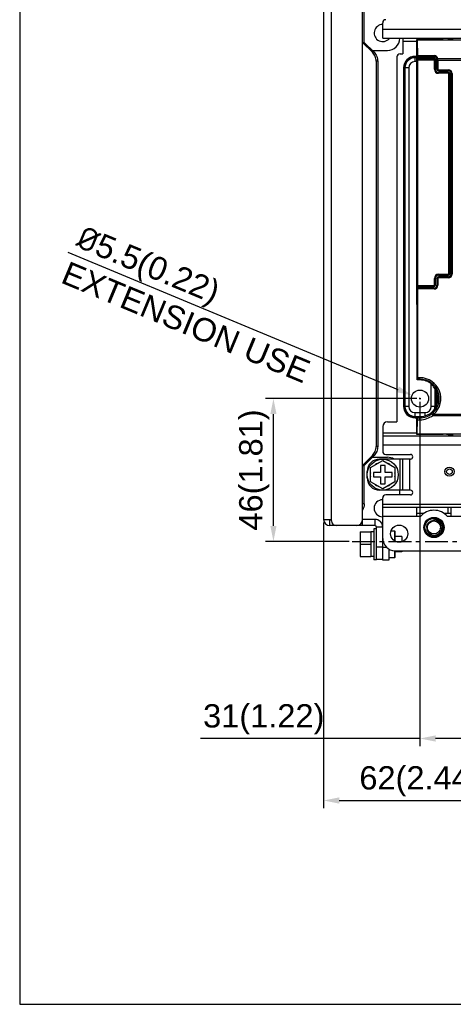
# Model space of a CAD drawing. Header units: millimetres. Extents: x 5740 to 7888, y -1457 to 417.
# Tile 56 of 120: x 6889 to 7028, y -1457 to -1140. Entities that reach past the tile are written whole.
import ezdxf

# ---------------------------------------------------------------- set-up
doc = ezdxf.new("R2010")
doc.units = ezdxf.units.MM
doc.header["$LTSCALE"] = 23.1
doc.header["$PDMODE"] = 3
doc.header["$PDSIZE"] = 0.31
doc.linetypes.add('CENTER', pattern=[50.8, 31.75, -6.35, 6.35, -6.35])
doc.layers.get('0').update_dxf_attribs({"linetype": 'CONTINUOUS'})
doc.layers.get('Defpoints').update_dxf_attribs({"linetype": 'CONTINUOUS'})
doc.layers.add('TEXT', color=7, linetype='CONTINUOUS')
doc.styles.get("Standard").update_dxf_attribs({"font": 'arial.ttf'})
doc.dimstyles.new('DIMSTYLE_2$0', dxfattribs={"dimtxt": 2.5, "dimasz": 3, "dimexe": 0.18, "dimexo": 0.0625, "dimgap": 0.09, "dimtad": 1, "dimdec": 0, "dimdsep": 46, "dimtxsty": 'Standard', "dimblk": '_FILLED', "dimcen": 0.09, "dimadec": 0, "dimazin": 0, "dimtp": 0.01, "dimtm": 0.01, "dimtfac": 1, "dimtdec": 0, "dimtofl": 0, "dimtmove": 0, "dimatfit": 3, "dimldrblk": '_FILLED', "dimfxl": 0, "dimtolj": 1, "dimarcsym": 0})
doc.dimstyles.new('DIMSTYLE_2$3', dxfattribs={"dimtxt": 2.5, "dimasz": 3, "dimexe": 0.18, "dimexo": 0.0625, "dimgap": 0.09, "dimtad": 1, "dimdec": 0, "dimdsep": 46, "dimtxsty": 'Standard', "dimblk": '_FILLED', "dimcen": 0.09, "dimadec": 0, "dimazin": 0, "dimtp": 0.01, "dimtm": 0.01, "dimtfac": 1, "dimtdec": 0, "dimtofl": 0, "dimtmove": 0, "dimatfit": 3, "dimldrblk": '_FILLED', "dimfxl": 0, "dimtolj": 1, "dimarcsym": 0})

# ---------------------------------------------------------------- blocks, each defined once
blk = doc.blocks.new('_FILLED')
at = {"color": 0, "linetype": 'ByBlock'}
blk.add_solid([(0, 0), (-1, 0.2), (-1, -0.2)], dxfattribs=at)
blk = doc.blocks.new('*D592')
at = {"color": 0, "linetype": 'Continuous', "lineweight": -2}
for p, q in [((6986.75, -1301.99), (6986.75, -1394.01)), ((7048.75, -1309.09), (7048.75, -1394.01)), ((6991.75, -1391.51), (7043.75, -1391.51))]:
    blk.add_line(p, q, dxfattribs=at)
at = {"layer": 'Defpoints', "color": 0, "linetype": 'Continuous'}
for p in [(6986.75, -1300.99), (7048.75, -1308.09), (7048.75, -1391.51)]:
    blk.add_point(p, dxfattribs=at)
at = {"color": 0, "linetype": 'Continuous', "lineweight": -2, "xscale": 5, "yscale": 5, "zscale": 5, "rotation": 180}
blk.add_blockref('_FILLED', (6986.75, -1391.51), dxfattribs=at)
at = {"color": 0, "linetype": 'Continuous', "lineweight": -2, "xscale": 5, "yscale": 5, "zscale": 5}
blk.add_blockref('_FILLED', (7048.75, -1391.51), dxfattribs=at)
at = {"color": 0, "linetype": 'Continuous', "insert": (7017.75, -1385.34), "char_height": 7.5, "attachment_point": 5}
blk.add_mtext('\\A1;62(2.44)', dxfattribs=at)
blk = doc.blocks.new('*D595')
at = {"color": 0, "linetype": 'Continuous', "lineweight": -2}
for p, q in [((7017.75, -1263.09), (7017.75, -1374.05)), ((7048.75, -1309.09), (7048.75, -1374.05)), ((7017.75, -1371.55), (6947.13, -1371.55)), ((7043.75, -1371.55), (7022.75, -1371.55))]:
    blk.add_line(p, q, dxfattribs=at)
at = {"layer": 'Defpoints', "color": 0, "linetype": 'Continuous'}
for p in [(7017.75, -1262.09), (7048.75, -1308.09), (7017.75, -1371.55)]:
    blk.add_point(p, dxfattribs=at)
at = {"color": 0, "linetype": 'Continuous', "lineweight": -2, "xscale": 5, "yscale": 5, "zscale": 5, "rotation": 180}
blk.add_blockref('_FILLED', (7017.75, -1371.55), dxfattribs=at)
at = {"color": 0, "linetype": 'Continuous', "lineweight": -2, "xscale": 5, "yscale": 5, "zscale": 5}
blk.add_blockref('_FILLED', (7048.75, -1371.55), dxfattribs=at)
at = {"color": 0, "linetype": 'Continuous', "insert": (6967.48, -1365.38), "char_height": 7.5, "attachment_point": 5}
blk.add_mtext('\\A1;31(1.22)', dxfattribs=at)
blk = doc.blocks.new('*D596')
at = {"color": 0, "linetype": 'Continuous', "lineweight": -2}
for p, q in [((7016.75, -1262.09), (6968.09, -1262.09)), ((6970.59, -1303.09), (6970.59, -1267.09)), ((6994.91, -1308.09), (6968.09, -1308.09))]:
    blk.add_line(p, q, dxfattribs=at)
at = {"layer": 'Defpoints', "color": 0, "linetype": 'Continuous'}
for p in [(6970.59, -1262.09), (7017.75, -1262.09), (6995.91, -1308.09)]:
    blk.add_point(p, dxfattribs=at)
at = {"color": 0, "linetype": 'Continuous', "lineweight": -2, "xscale": 5, "yscale": 5, "zscale": 5}
for p, rotation in [((6970.59, -1262.09), 90), ((6970.59, -1308.09), 270)]:
    blk.add_blockref('_FILLED', p, dxfattribs=dict(at, rotation=rotation))
at = {"color": 0, "linetype": 'Continuous', "insert": (6964.43, -1285.09), "char_height": 7.5, "attachment_point": 5, "rotation": 90}
blk.add_mtext('\\A1;46(1.81)', dxfattribs=at)
blk = doc.blocks.new('*D611')
at = {"color": 0, "linetype": 'Continuous', "lineweight": -2}
for p, q in [((6904.45, -1214.95), (7010.6, -1259.12)), ((7017.53, -1262.09), (7017.98, -1262.09)), ((7017.75, -1262.32), (7017.75, -1261.87))]:
    blk.add_line(p, q, dxfattribs=at)
at = {"layer": 'Defpoints', "color": 0, "linetype": 'Continuous'}
for p in [(7015.21, -1261.04), (7020.29, -1263.15)]:
    blk.add_point(p, dxfattribs=at)
at = {"color": 0, "linetype": 'Continuous', "lineweight": -2, "xscale": 5, "yscale": 5, "zscale": 5, "rotation": 337.4074015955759}
blk.add_blockref('_FILLED', (7015.21, -1261.04), dxfattribs=at)
at = {"color": 0, "linetype": 'Continuous', "insert": (6905.6, -1215.43), "char_height": 7.5, "attachment_point": 4, "rotation": 337.4074}
blk.add_mtext('\\A1;{\\fISOCPEUR|b0|i0|c0|p34;%%C}5.5(0.22)\\PEXTENSION USE', dxfattribs=at)

msp = doc.modelspace()

# ---------------------------------------------------------------- linework, layer by layer
at = {"color": 0}
for p, q in [((6999.251, -1302.994), (6999.251, -1127.994)), ((6986.751, -1129.994), (6986.751, -1300.994)), ((6989.251, -1301.494), (6989.251, -1129.494)), ((6999.768, -1147.394), (6999.768, -1134.994)), ((7005.751, -1146.094), (7005.751, -1141.094)), ((7005.751, -1143.094), (7263.751, -1143.094)), ((7002.44, -1150.583), (6999.251, -1147.394)), ((6999.251, -1147.394), (6999.768, -1147.394)), ((7002.958, -1150.583), (6999.768, -1147.394)), ((7005.751, -1146.094), (7263.751, -1146.094)), ((7012.251, -1146.094), (7012.251, -1151.094)), ((7016.651, -1147.094), (7012.251, -1147.094)), ((7016.651, -1146.59), (7016.651, -1148.59)), ((7016.651, -1146.59), (7016.886, -1146.708)), ((7025.227, -1146.59), (7016.651, -1146.59)), ((7016.886, -1146.708), (7016.965, -1151.616)), ((7037.616, -1146.708), (7016.886, -1146.708)), ((7026.969, -1146.431), (7026.725, -1146.553)), ((7002.368, -1149.994), (7007.251, -1149.994)), ((7002.958, -1150.583), (7002.44, -1150.583)), ((7016.651, -1148.59), (7016.708, -1148.619)), ((7016.708, -1231.789), (7016.708, -1148.619)), ((7003.62, -1153.46), (7003.62, -1277.527)), ((7004.137, -1153.46), (7003.62, -1153.46)), ((7004.137, -1153.46), (7004.137, -1277.527)), ((7010.351, -1152.094), (7010.351, -1269.594)), ((7011.351, -1151.094), (7012.251, -1151.094)), ((7016.151, -1151.924), (7016.151, -1152.174)), ((7016.708, -1151.924), (7016.151, -1151.924)), ((7016.151, -1153.594), (7016.151, -1152.174)), ((7016.708, -1152.174), (7016.151, -1152.174)), ((7016.708, -1152.344), (7016.151, -1152.344)), ((7016.708, -1153.594), (7016.151, -1153.594)), ((7016.944, -1152.011), (7016.951, -1152.004)), ((7016.952, -1152.511), (7016.944, -1152.011)), ((7016.951, -1152.004), (7022.311, -1152.004)), ((7016.965, -1151.616), (7022.311, -1151.616)), ((7022.309, -1152.511), (7016.968, -1152.511)), ((7022.309, -1152.733), (7016.983, -1152.733)), ((7016.986, -1153.119), (7016.986, -1225.692)), ((7022.689, -1153.119), (7016.986, -1153.119)), ((7022.309, -1152.733), (7022.309, -1152.511)), ((7022.311, -1151.616), (7022.311, -1152.011)), ((7022.389, -1156.044), (7022.389, -1152.833)), ((7022.689, -1156.044), (7022.689, -1152.891)), ((7023.189, -1152.969), (7022.689, -1152.969)), ((7023.188, -1152.874), (7023.189, -1152.969)), ((7023.199, -1152.874), (7023.188, -1152.874)), ((7023.189, -1156.044), (7023.189, -1152.969)), ((7023.201, -1153.119), (7023.201, -1156.044)), ((7023.201, -1153.119), (7263.091, -1153.119)), ((7262.799, -1152.678), (7023.492, -1152.678)), ((7023.5, -1153.119), (7023.5, -1156.044)), ((7012.481, -1155.594), (7012.481, -1264.594)), ((7012.481, -1155.594), (7012.731, -1155.594)), ((7012.731, -1155.594), (7012.731, -1264.594)), ((7014.151, -1155.594), (7012.731, -1155.594)), ((7012.901, -1155.594), (7012.901, -1264.594)), ((7014.151, -1155.594), (7014.151, -1264.594)), ((7022.389, -1156.044), (7022.689, -1156.044)), ((7023.5, -1156.044), (7023.189, -1156.044)), ((7023.711, -1156.565), (7023.711, -1156.254)), ((7023.711, -1156.254), (7026.931, -1156.254)), ((7023.711, -1156.554), (7026.931, -1156.554)), ((7023.711, -1156.565), (7026.931, -1156.565)), ((7023.711, -1157.365), (7023.711, -1157.065)), ((7026.931, -1157.065), (7023.711, -1157.065)), ((7026.931, -1156.254), (7026.931, -1156.565)), ((7026.931, -1157.365), (7026.931, -1157.065)), ((7026.931, -1157.365), (7023.711, -1157.365)), ((7027.009, -1222.004), (7027.009, -1157.444)), ((7027.009, -1157.444), (7027.309, -1157.444)), ((7027.309, -1222.004), (7027.309, -1157.444)), ((7027.809, -1222.004), (7027.809, -1157.444)), ((7028.12, -1157.444), (7027.809, -1157.444)), ((7027.821, -1222.004), (7027.821, -1157.444)), ((7028.12, -1157.444), (7028.12, -1222.004)), ((7022.389, -1225.614), (7022.389, -1223.404)), ((7022.389, -1223.404), (7022.689, -1223.404)), ((7022.689, -1225.614), (7022.689, -1223.404)), ((7023.5, -1223.404), (7023.189, -1223.404)), ((7023.201, -1223.404), (7023.201, -1225.614)), ((7023.5, -1223.404), (7023.5, -1225.614)), ((7023.711, -1222.082), (7023.711, -1222.382)), ((7023.711, -1222.082), (7026.931, -1222.082)), ((7023.711, -1222.382), (7026.931, -1222.382)), ((7023.711, -1223.193), (7023.711, -1222.882)), ((7026.931, -1222.882), (7023.711, -1222.882)), ((7026.931, -1222.894), (7023.711, -1222.894)), ((7026.931, -1223.193), (7023.711, -1223.193)), ((7026.931, -1222.082), (7026.931, -1222.382)), ((7026.931, -1223.193), (7026.931, -1222.882)), ((7027.009, -1222.004), (7027.309, -1222.004)), ((7028.12, -1222.004), (7027.809, -1222.004)), ((7016.96, -1226.492), (7016.96, -1225.992)), ((7016.96, -1225.992), (7022.311, -1225.992)), ((7016.96, -1226.492), (7016.971, -1226.504)), ((7022.311, -1226.504), (7016.971, -1226.504)), ((7016.986, -1225.692), (7022.311, -1225.692)), ((7016.986, -1226.803), (7016.986, -1255.386)), ((7022.311, -1226.803), (7016.986, -1226.803)), ((7022.311, -1225.692), (7022.311, -1225.992)), ((7022.311, -1226.803), (7022.311, -1226.492)), ((7022.389, -1225.614), (7022.689, -1225.614)), ((7023.5, -1225.614), (7023.189, -1225.614)), ((7016.75, -1232.589), (7016.839, -1232.589)), ((7016.839, -1256.089), (7016.839, -1232.589)), ((7017.751, -1255.386), (7016.986, -1255.386)), ((7017.751, -1256.089), (7017.751, -1255.386)), ((7016.839, -1256.089), (7016.962, -1255.884)), ((7017.751, -1256.089), (7016.839, -1256.089)), ((7017.751, -1255.884), (7016.962, -1255.884)), ((7021.351, -1264.594), (7021.351, -1257.293)), ((7022.601, -1264.594), (7022.601, -1258.947)), ((7022.77, -1264.594), (7022.77, -1259.224)), ((7023.02, -1264.471), (7023.02, -1259.717)), ((7012.481, -1264.594), (7012.731, -1264.594)), ((7014.151, -1264.594), (7012.731, -1264.594)), ((7022.77, -1264.594), (7021.351, -1264.594)), ((7022.965, -1264.594), (7022.77, -1264.594)), ((7016.151, -1268.014), (7016.151, -1266.594)), ((7016.151, -1266.594), (7019.351, -1266.594)), ((7016.151, -1267.844), (7018.36, -1267.844)), ((7016.151, -1268.264), (7016.151, -1268.014)), ((7016.151, -1268.014), (7016.708, -1268.014)), ((7016.708, -1271.568), (7016.708, -1267.88)), ((7016.708, -1267.88), (7016.937, -1268.262)), ((7016.708, -1267.88), (7017.751, -1267.88)), ((7017.751, -1268.907), (7017.751, -1267.88)), ((7019.351, -1266.594), (7019.351, -1267.649)), ((7021.897, -1267.509), (7271.604, -1267.509)), ((7021.917, -1266.699), (7022.251, -1267.068)), ((7022.251, -1267.068), (7271.25, -1267.068)), ((7005.751, -1271.094), (7005.751, -1279.094)), ((7007.251, -1269.594), (7010.351, -1269.594)), ((7016.151, -1268.264), (7016.708, -1268.264)), ((7016.886, -1273.48), (7016.96, -1268.907)), ((7016.937, -1268.262), (7017.751, -1268.262)), ((7016.96, -1268.907), (7017.751, -1268.907)), ((7005.751, -1273.094), (7016.651, -1273.094)), ((7005.751, -1274.094), (7263.751, -1274.094)), ((7016.651, -1271.597), (7016.708, -1271.568)), ((7016.651, -1271.597), (7016.651, -1273.597)), ((7016.651, -1273.597), (7016.886, -1273.48)), ((7016.651, -1273.597), (7025.227, -1273.597)), ((7016.886, -1273.48), (7080.616, -1273.48)), ((7026.969, -1273.756), (7026.725, -1273.635)), ((7004.137, -1277.527), (7003.62, -1277.527)), ((7034.751, -1277.094), (7005.751, -1277.094)), ((7002.44, -1280.404), (6999.251, -1283.594)), ((7002.958, -1280.404), (6999.768, -1283.594)), ((7002.958, -1280.404), (7002.44, -1280.404)), ((7006.751, -1280.094), (7014.701, -1280.094)), ((6999.251, -1283.594), (6999.768, -1283.594)), ((6999.768, -1295.994), (6999.768, -1283.594)), ((7001.801, -1284.313), (7005.751, -1282.033)), ((7002.368, -1280.994), (7007.251, -1280.994)), ((7014.701, -1281.594), (7004.751, -1281.594)), ((7005.001, -1283.594), (7005.001, -1285.844)), ((7006.501, -1283.594), (7005.001, -1283.594)), ((7005.751, -1282.033), (7009.701, -1284.313)), ((7006.501, -1285.844), (7006.501, -1283.594)), ((7011.251, -1281.594), (7011.251, -1291.594)), ((7012.251, -1291.594), (7012.251, -1281.594)), ((7014.451, -1291.594), (7014.451, -1281.594)), ((7000.751, -1287.594), (7000.751, -1285.594)), ((7001.801, -1288.874), (7001.801, -1284.313)), ((7002.751, -1285.844), (7002.751, -1287.344)), ((7005.001, -1285.844), (7002.751, -1285.844)), ((7008.751, -1285.844), (7006.501, -1285.844)), ((7008.751, -1287.344), (7008.751, -1285.844)), ((7009.701, -1284.313), (7009.701, -1288.874)), ((7005.751, -1291.155), (7001.801, -1288.874)), ((7002.751, -1287.344), (7005.001, -1287.344)), ((7005.001, -1287.344), (7005.001, -1289.594)), ((7005.001, -1289.594), (7006.501, -1289.594)), ((7009.701, -1288.874), (7005.751, -1291.155)), ((7006.501, -1289.594), (7006.501, -1287.344)), ((7006.501, -1287.344), (7008.751, -1287.344)), ((7014.701, -1291.594), (7004.751, -1291.594)), ((7014.701, -1293.094), (7006.751, -1293.094)), ((7011.251, -1293.094), (7011.251, -1291.594)), ((6999.768, -1295.994), (6999.251, -1295.994)), ((7005.751, -1314.094), (7005.751, -1294.094)), ((7005.751, -1296.094), (7034.751, -1296.094)), ((7005.751, -1297.094), (7263.751, -1297.094)), ((7016.751, -1300.094), (7016.751, -1297.094)), ((7019.015, -1299.094), (7016.751, -1299.094)), ((7017.751, -1297.094), (7017.751, -1299.094)), ((7027.751, -1299.094), (7025.487, -1299.094)), ((7026.751, -1297.094), (7026.751, -1299.094)), ((7027.751, -1300.094), (7027.751, -1297.094)), ((6986.751, -1300.994), (6989.251, -1300.994)), ((6988.751, -1302.994), (6988.751, -1300.994)), ((7003.251, -1302.994), (6988.751, -1302.994)), ((7003.251, -1300.994), (6999.251, -1300.994)), ((7003.251, -1300.994), (7003.251, -1302.994)), ((7005.751, -1302.994), (7005.699, -1302.994)), ((7017.943, -1300.094), (7005.751, -1300.094)), ((7022.013, -1300.933), (7022.008, -1300.933)), ((7022.013, -1300.933), (7022.008, -1300.933)), ((7022.051, -1300.93), (7022.04, -1300.931)), ((7022.051, -1300.931), (7022.04, -1300.931)), ((7023.967, -1301.547), (7023.971, -1301.55)), ((7023.967, -1301.547), (7023.97, -1301.55)), ((7060.943, -1300.094), (7026.558, -1300.094)), ((6998.451, -1305.044), (6998.451, -1312.944)), ((6998.451, -1305.044), (7001.951, -1305.044)), ((7001.951, -1304.994), (7001.951, -1312.994)), ((7002.951, -1304.994), (7001.951, -1304.994)), ((7002.951, -1303.994), (7002.951, -1313.994)), ((7003.751, -1303.994), (7002.951, -1303.994)), ((7003.751, -1313.794), (7003.751, -1303.494)), ((7005.751, -1303.494), (7003.751, -1303.494)), ((7008.471, -1304.644), (7009.551, -1304.644)), ((7009.551, -1304.644), (7009.551, -1307.893)), ((7009.751, -1304.844), (7009.551, -1304.644)), ((7009.751, -1308.013), (7009.751, -1304.844)), ((6998.451, -1308.994), (7001.951, -1308.994)), ((7011.951, -1306.494), (7009.751, -1306.494)), ((7011.951, -1306.494), (7011.951, -1308.187)), ((7003.751, -1309.794), (7005.751, -1309.794)), ((7007.109, -1310.094), (7005.751, -1310.094)), ((7007.751, -1310.557), (7007.751, -1314.094)), ((7009.551, -1311.082), (7009.551, -1313.344)), ((7009.751, -1313.144), (7009.751, -1311.094)), ((7009.751, -1311.094), (7267.751, -1311.094)), ((7011.951, -1311.494), (7009.751, -1311.494)), ((7011.951, -1311.094), (7011.951, -1311.494)), ((6998.451, -1312.944), (7001.951, -1312.944)), ((7002.951, -1312.994), (7001.951, -1312.994)), ((7003.751, -1313.994), (7002.951, -1313.994)), ((7003.751, -1313.794), (7005.751, -1313.794)), ((7003.751, -1313.988), (7003.751, -1313.994)), ((7007.751, -1314.094), (7005.751, -1314.094)), ((7009.551, -1313.344), (7007.751, -1313.344)), ((7009.551, -1313.344), (7009.751, -1313.144))]:
    msp.add_line(p, q, dxfattribs=at)
for centre, radius in [((7017.751, -1262.094), 2.75), ((7005.751, -1286.594), 5), ((7027.223, -1285.626), 1.5), ((7027.223, -1285.626), 0.9), ((7011.051, -1305.594), 2.75), ((7022.251, -1303.594), 3.25), ((7022.251, -1303.594), 3.19), ((7022.251, -1303.594), 3.09), ((7022.251, -1303.594), 2.9), ((7022.251, -1303.594), 2.1)]:
    msp.add_circle(centre, radius, dxfattribs=at)
for centre, radius, start, end in [((7006.751, -1141.094), 1, 90, 180), ((7005.751, -1144.394), 2.75, 90, 321.75083), ((7007.251, -1145.994), 4, 270, 358.55593), ((7011.351, -1152.094), 1, 90, 180), ((7016.151, -1155.594), 3.67, 90, 180), ((7016.151, -1155.594), 3.42, 90, 180), ((7016.151, -1155.594), 3.25, 90, 180), ((7016.151, -1155.594), 2, 90, 180), ((7022.309, -1152.891), 0.38, 0, 90), ((7022.311, -1152.805), 1.189, 6.10503, 89.99648), ((7022.31, -1152.894), 0.89, 36.4538, 40.41286), ((7022.373, -1152.886), 0.827, 0.83922, 6.41559), ((7000.786, -1153.118), 22.415, 359.99666, 0.62435), ((7021.745, -1152.828), 1.754, 0.49983, 4.8896), ((6988.477, -1153.118), 35.023, 359.99733, 0.49947), ((7023.711, -1156.044), 1.321, 180, 270), ((7023.711, -1156.044), 1.021, 180, 270), ((7023.711, -1156.044), 0.521, 180, 270), ((7023.711, -1156.044), 0.51, 180, 270), ((7023.711, -1156.044), 0.21, 180, 270), ((7026.931, -1157.444), 1.19, 0, 90), ((7026.931, -1157.444), 0.89, 0, 90), ((7026.931, -1157.444), 0.879, 0, 90), ((7026.931, -1157.444), 0.379, 0, 90), ((7026.931, -1157.444), 0.0786, 0, 90), ((7023.711, -1223.404), 1.321, 90, 180), ((7023.711, -1223.404), 1.021, 90, 180), ((7023.711, -1223.404), 0.521, 90, 180), ((7023.711, -1223.404), 0.51, 90, 180), ((7023.711, -1223.404), 0.21, 90, 180), ((7026.931, -1222.004), 1.19, 270, 0), ((7026.931, -1222.004), 0.89, 270, 0), ((7026.931, -1222.004), 0.879, 270, 0), ((7026.931, -1222.004), 0.379, 270, 0), ((7026.931, -1222.004), 0.0786, 270, 0), ((7022.311, -1225.614), 1.19, 270, 0), ((7022.311, -1225.614), 0.89, 270, 0), ((7022.311, -1225.614), 0.879, 270, 0), ((7022.311, -1225.614), 0.379, 270, 0), ((7022.311, -1225.614), 0.0786, 270, 0), ((7017.751, -1262.094), 6.708, 312.13627, 90), ((7017.751, -1262.094), 6.21, 312.13627, 90), ((7017.751, -1262.094), 6.005, 50.28843, 90), ((7017.751, -1262.094), 5.786, 270, 40.82086), ((7005.003, -1259.01), 16.655, 4.53263, 5.2909), ((7016.151, -1264.594), 3.67, 180, 270), ((7016.151, -1264.594), 3.42, 180, 270), ((7016.151, -1264.594), 3.25, 180, 270), ((7016.151, -1264.594), 2, 180, 270), ((7019.351, -1264.594), 2, 270, 0), ((7019.351, -1264.594), 3.25, 345.70296, 0), ((7019.351, -1264.594), 3.42, 352.96567, 0), ((7018.601, -1263.031), 4.944, 307.17817, 312.11992), ((7016.849, -1263.092), 6.708, 318.80571, 323.64054), ((7007.251, -1271.094), 1.5, 90, 180), ((7006.751, -1279.094), 1, 180, 270), ((7014.701, -1280.844), 0.75, 270, 90), ((7004.751, -1285.594), 4, 90, 180), ((7005.751, -1286.594), 4, 110.93128, 129.06872), ((7005.751, -1286.594), 4, 50.93128, 69.06872), ((7007.251, -1284.994), 4, 58.30186, 90), ((7005.751, -1286.594), 4, 170.93128, 189.06872), ((7005.751, -1286.594), 4, 350.93128, 9.06872), ((7004.751, -1287.594), 4, 180, 270), ((7005.751, -1286.594), 4, 230.93128, 249.06872), ((7005.751, -1286.594), 4, 290.93128, 309.06872), ((7006.751, -1294.094), 1, 90, 180), ((7014.701, -1292.344), 0.75, 270, 90), ((7005.751, -1297.394), 2.75, 90, 270), ((7022.251, -1303.594), 5.55, 39.09666, 140.90334), ((6988.751, -1300.994), 2, 180, 270), ((6990.751, -1301.494), 1.5, 180, 270), ((6997.251, -1300.994), 2, 270, 0), ((7003.251, -1303.494), 2.5, 0, 90), ((7003.251, -1303.494), 0.5, 0, 90), ((7022.251, -1303.594), 2.672, 50.20954, 95.20954), ((7022.253, -1303.608), 2.686, 94.5475, 95.23162), ((7022.223, -1303.626), 2.714, 49.28778, 50.19523), ((7022.2, -1303.53), 2.657, 48.2858, 48.48571), ((7022.225, -1303.624), 2.711, 49.09857, 49.28766), ((7022.332, -1303.306), 2.109, 338.35449, 352.16001), ((7009.751, -1307.094), 4, 180, 270)]:
    msp.add_arc(centre, radius, start, end, dxfattribs=at)
for centre, major_axis, ratio, start_param, end_param in [((7025.227, -1146.551), (1.5, 0), 0.0261859, -1.5707963, -0.0523599), ((7028.467, -1146.433), (1.5, 0), 0.0261859, 1.5707963, 3.0892328), ((7016.95, -1151.704), (0, 0.3), 0.0524078, -3.0892328, -1.2722974), ((7016.968, -1152.811), (0, 0.3), 0.0524078, -1.3106129, 0), ((7016.907, -1153.119), (0, 1.5), 0.0524078, -1.5707963, -1.3106129), ((7022.311, -1152.888), (0, 0.877), 0.99987, -1.5546702, 0), ((7016.97, -1225.692), (0, 0.3), 0.0524078, -3.1415927, -1.5707963), ((7016.97, -1226.803), (0, 0.3), 0.0524078, -1.5707963, -0.0523599), ((7016.75, -1231.789), (0, 0.8), 0.0524078, 1.5707963, 3.1415927), ((7016.96, -1255.386), (0, 0.5), 0.0524078, -3.0543262, -1.5707963), ((7016.935, -1268.76), (0, 0.5), 0.0524078, -1.8692953, -0.0872665), ((7025.227, -1273.637), (1.5, 0), 0.0261859, 0.0523599, 1.5707963), ((7028.467, -1273.754), (1.5, 0), 0.0261859, -3.0892328, -1.5707963)]:
    msp.add_ellipse(centre, major_axis=major_axis, ratio=ratio, start_param=start_param, end_param=end_param, dxfattribs=at)
for points, knots in [([(7003.62, -1153.46), (7003.62, -1152.929), (7003.413, -1151.862), (7002.812, -1150.955), (7002.44, -1150.583)], [0, 0, 0, 0, 0.502382, 1, 1, 1, 1]), ([(7002.958, -1150.583), (7003.33, -1150.955), (7003.931, -1151.862), (7004.137, -1152.929), (7004.137, -1153.46)], [0, 0, 0, 0, 0.497618, 1, 1, 1, 1]), ([(7022.389, -1152.833), (7022.389, -1152.81), (7022.378, -1152.763), (7022.332, -1152.733), (7022.309, -1152.733)], [0, 0, 0, 0, 0.5025909, 1, 1, 1, 1]), ([(7022.311, -1152.004), (7022.44, -1152.004), (7022.697, -1152.061), (7022.906, -1152.221), (7022.987, -1152.316)], [0, 0, 0, 0, 0.5067525, 1, 1, 1, 1]), ([(7022.389, -1152.833), (7022.427, -1152.833), (7022.498, -1152.836), (7022.593, -1152.848), (7022.652, -1152.86), (7022.689, -1152.88), (7022.689, -1152.891)], [0, 0, 0, 0, 0.3674833, 0.6822738, 0.8986485, 1, 1, 1, 1]), ([(7023.026, -1152.365), (7023.049, -1152.396), (7023.133, -1152.526), (7023.181, -1152.679), (7023.194, -1152.793)], [0, 0, 0, 0, 0.2536045, 1, 1, 1, 1]), ([(7023.492, -1152.678), (7023.422, -1152.685), (7023.325, -1152.704), (7023.226, -1152.748), (7023.195, -1152.779), (7023.194, -1152.793)], [0, 0, 0, 0, 0.6462974, 0.8690143, 1, 1, 1, 1]), ([(7023.499, -1152.812), (7023.462, -1152.813), (7023.393, -1152.816), (7023.3, -1152.828), (7023.238, -1152.844), (7023.202, -1152.862), (7023.199, -1152.874)], [0, 0, 0, 0, 0.3567534, 0.666177, 0.886502, 1, 1, 1, 1]), ([(7021.606, -1257.694), (7021.607, -1257.704), (7021.622, -1257.729), (7021.638, -1257.751), (7021.649, -1257.765)], [0, 0, 0, 0, 0.3523997, 1, 1, 1, 1]), ([(7021.649, -1257.765), (7021.711, -1257.844), (7021.876, -1258.022), (7022.036, -1258.203), (7022.129, -1258.311)], [0, 0, 0, 0, 0.4125425, 1, 1, 1, 1]), ([(7017.751, -1268.262), (7018.438, -1268.262), (7019.815, -1268.037), (7021.047, -1267.382), (7021.589, -1266.971)], [0, 0, 0, 0, 0.5025398, 1, 1, 1, 1]), ([(7017.751, -1268.907), (7018.493, -1268.907), (7019.981, -1268.664), (7021.311, -1267.955), (7021.897, -1267.509)], [0, 0, 0, 0, 0.5021758, 1, 1, 1, 1]), ([(7021.589, -1266.971), (7021.584, -1266.979), (7021.586, -1267.006), (7021.606, -1267.076), (7021.667, -1267.192), (7021.768, -1267.346), (7021.851, -1267.455), (7021.897, -1267.509)], [0, 0, 0, 0, 0.0450911, 0.1189044, 0.3498591, 0.6620532, 1, 1, 1, 1]), ([(7002.44, -1280.404), (7002.812, -1280.032), (7003.413, -1279.125), (7003.62, -1278.058), (7003.62, -1277.527)], [0, 0, 0, 0, 0.497618, 1, 1, 1, 1]), ([(7004.137, -1277.527), (7004.137, -1278.058), (7003.931, -1279.125), (7003.33, -1280.032), (7002.958, -1280.404)], [0, 0, 0, 0, 0.502382, 1, 1, 1, 1]), ([(6999.768, -1295.994), (6999.768, -1296.342), (6999.68, -1297.039), (6999.419, -1297.691), (6999.251, -1297.994)], [0, 0, 0, 0, 0.5010896, 1, 1, 1, 1]), ([(7019.903, -1303.594), (7019.907, -1303.485), (7019.93, -1303.268), (7020.009, -1302.95), (7020.132, -1302.646), (7020.296, -1302.363), (7020.499, -1302.106), (7020.736, -1301.88), (7021.003, -1301.691), (7021.295, -1301.542), (7021.605, -1301.436), (7021.927, -1301.377), (7022.255, -1301.365), (7022.58, -1301.402), (7022.897, -1301.486), (7023.197, -1301.616), (7023.475, -1301.79), (7023.641, -1301.932), (7023.718, -1302.009)], [0, 0, 0, 0, 0.0625023, 0.1250103, 0.1875106, 0.2500143, 0.3125148, 0.3750188, 0.4375218, 0.5000233, 0.5625229, 0.6250232, 0.6875213, 0.7500196, 0.8125158, 0.8750103, 0.9375067, 1, 1, 1, 1]), ([(7024.422, -1303.594), (7024.433, -1303.51), (7024.446, -1303.342), (7024.437, -1303.089), (7024.399, -1302.838), (7024.312, -1302.513), (7024.135, -1302.126), (7023.881, -1301.787), (7023.638, -1301.552), (7023.373, -1301.343), (7023.003, -1301.134), (7022.519, -1300.977), (7022.181, -1300.937), (7022.013, -1300.933)], [0, 0, 0, 0, 0.0624401, 0.1249171, 0.1873958, 0.2498953, 0.3747472, 0.4996565, 0.5622201, 0.6247956, 0.7498136, 0.8748779, 1, 1, 1, 1]), ([(7023.718, -1302.009), (7023.812, -1302.102), (7023.982, -1302.307), (7024.177, -1302.655), (7024.303, -1303.033), (7024.339, -1303.297), (7024.344, -1303.429)], [0, 0, 0, 0, 0.2500129, 0.5000187, 0.7500059, 1, 1, 1, 1]), ([(7023.971, -1301.55), (7024.113, -1301.677), (7024.371, -1301.964), (7024.657, -1302.466), (7024.827, -1303.018), (7024.857, -1303.403), (7024.851, -1303.594)], [0, 0, 0, 0, 0.2500181, 0.5000118, 0.7500027, 1, 1, 1, 1]), ([(7019.903, -1303.594), (7019.898, -1303.755), (7019.915, -1304), (7019.987, -1304.316), (7020.09, -1304.623), (7020.278, -1304.984), (7020.535, -1305.301), (7020.775, -1305.518), (7021.036, -1305.711), (7021.396, -1305.902), (7021.864, -1306.041), (7022.35, -1306.085), (7022.836, -1306.033), (7023.302, -1305.889), (7023.661, -1305.695), (7023.921, -1305.502), (7024.161, -1305.285), (7024.421, -1304.971), (7024.617, -1304.614), (7024.731, -1304.311), (7024.816, -1303.998), (7024.846, -1303.755), (7024.851, -1303.594)], [0, 0, 0, 0, 0.0624712, 0.0937466, 0.1250232, 0.1874961, 0.2499703, 0.2812478, 0.3125255, 0.3750042, 0.4374824, 0.4999635, 0.5624459, 0.6249288, 0.6874132, 0.7186927, 0.7499725, 0.8124597, 0.874948, 0.9062263, 0.9375056, 1, 1, 1, 1])]:
    msp.add_open_spline(points, degree=3, knots=knots, dxfattribs=at)
at = {"layer": 'TEXT', "color": 0, "linetype": 'CENTER', "ltscale": 0.01}
msp.add_line((6995.906, -1308.094), (7539.818, -1308.094), dxfattribs=at)
at = {"layer": 'TEXT'}
msp.add_lwpolyline([(6888.951, -953.928), (6888.951, -1457.136), (7888.342, -1457.136), (7888.342, -953.928)], close=True, dxfattribs=at)

# ---------------------------------------------------------------- dimensions: what is measured, and where the dimension line sits
at = {"color": 0, "linetype": 'Continuous'}
dim = msp.add_diameter_dim_2p(p1=(7020.29, -1263.15), p2=(7015.212, -1261.037), text='{\\fISOCPEUR|b0|i0|c0|p34;%%C}5.5(0.22)\\XEXTENSION USE', dimstyle='DIMSTYLE_2$3', override={"dimscale": 2.5, "dimtxt": 3, "dimasz": 2, "dimexe": 1, "dimexo": 0.4, "dimgap": 0.5, "dimtad": 3, "dimdec": 2}, dxfattribs=at)
dim.commit()
dim.dimension.update_dxf_attribs({"geometry": '*D611', "text_midpoint": (6944.197, -1231.487), "dimtype": 163})
dim = msp.add_linear_dim(base=(7017.751, -1371.547), p1=(7048.751, -1308.094), p2=(7017.751, -1262.094), text='<>(1.22)', dimstyle='DIMSTYLE_2$0', override={"dimscale": 2.5, "dimtxt": 3, "dimasz": 2, "dimexe": 1, "dimexo": 0.4, "dimgap": 0.5, "dimtad": 3, "dimdec": 2}, dxfattribs=at)
dim.commit()
dim.dimension.update_dxf_attribs({"geometry": '*D595', "text_midpoint": (6967.484, -1371.547), "dimtype": 160})
dim = msp.add_linear_dim(base=(6970.592, -1262.094), p1=(6995.906, -1308.094), p2=(7017.751, -1262.094), angle=90, text='<>(1.81)', dimstyle='DIMSTYLE_2$0', override={"dimscale": 2.5, "dimtxt": 3, "dimasz": 2, "dimexe": 1, "dimexo": 0.4, "dimgap": 0.5, "dimtad": 3, "dimdec": 2}, dxfattribs=at)
dim.commit()
dim.dimension.update_dxf_attribs({"geometry": '*D596', "text_midpoint": (6964.425, -1285.094)})
dim = msp.add_linear_dim(base=(7048.751, -1391.511), p1=(6986.751, -1300.994), p2=(7048.751, -1308.094), text='<>(2.44)', dimstyle='DIMSTYLE_2$0', override={"dimscale": 2.5, "dimtxt": 3, "dimasz": 2, "dimexe": 1, "dimexo": 0.4, "dimgap": 0.5, "dimtad": 3, "dimdec": 2}, dxfattribs=at)
dim.commit()
dim.dimension.update_dxf_attribs({"geometry": '*D592', "text_midpoint": (7017.751, -1385.344)})

doc.saveas('drawing.dxf')
